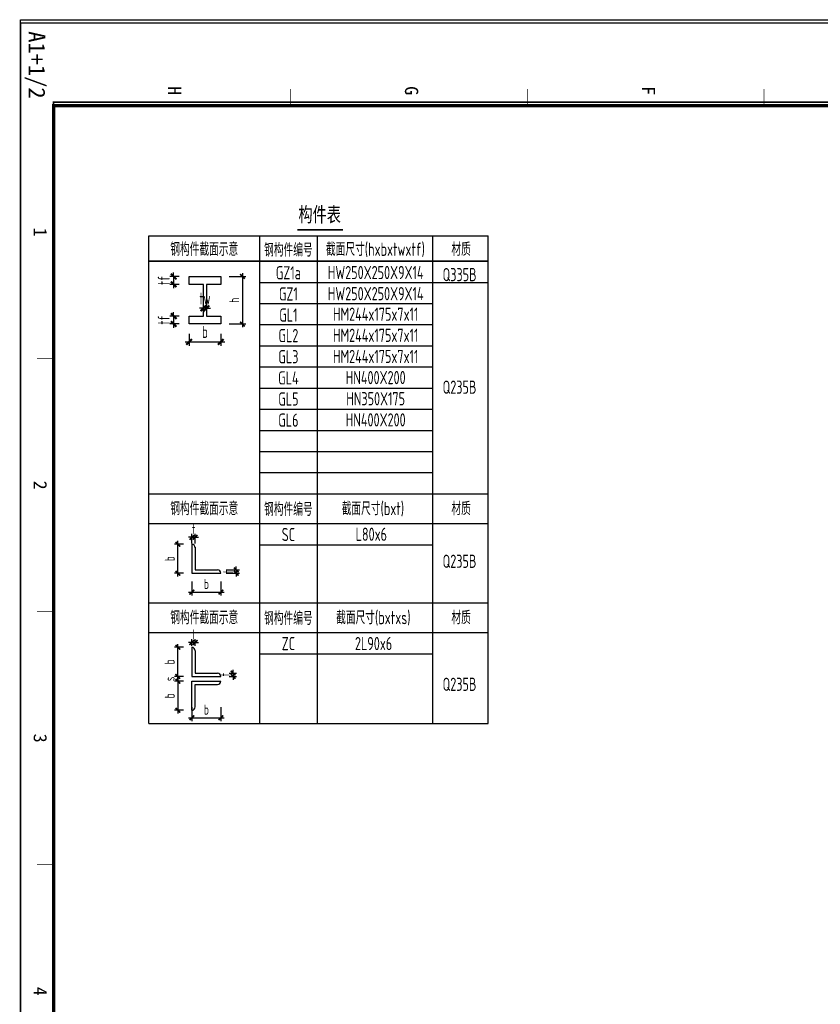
# Model space of a CAD drawing. Extents: x -294221 to 474257, y -25219 to 114942.
# Tile 40 of 69: x 16390 to 40641, y 85128 to 114942. Entities that reach past the tile are written whole.
import ezdxf
from ezdxf.enums import TextEntityAlignment as Align

# ---------------------------------------------------------------- set-up
doc = ezdxf.new("R2010")
doc.units = 0
doc.header["$LTSCALE"] = 1000
for name, color, linetype in [('BORDER', 7, 'Continuous'), ('DIM', 3, 'Continuous'), ('HN350x175', 130, 'Continuous'), ('L110x8', 140, 'Continuous'), ('text', 7, 'Continuous'), ('wbg-梁dim', 7, 'Continuous')]:
    doc.layers.add(name, color=color, linetype=linetype)
doc.styles.add('QC_宋体', font='txt')
doc.styles.add('TSSD_Dimension', font='tssdeng.shx', dxfattribs={"width": 0.7, "bigfont": 'hztxt.shx'})
doc.styles.add('黑体', font='simhei.ttf', dxfattribs={"width": 0.65})
doc.dimstyles.new('TSSD_100_100$0', dxfattribs={"dimtxt": 300, "dimasz": 100, "dimexe": 100, "dimexo": 250, "dimgap": 100, "dimtad": 1, "dimdec": 0, "dimrnd": 0.001, "dimzin": 0, "dimdsep": 46, "dimtxsty": 'TSSD_Dimension', "dimblk": 'ARCHTICK', "dimcen": 0, "dimdle": 100, "dimclrt": 7, "dimadec": 0, "dimazin": 0, "dimtfac": 1, "dimtdec": 0, "dimtix": 1, "dimtmove": 2, "dimatfit": 3, "dimldrblk": 'ARCHTICK', "dimfxl": 0, "dimtolj": 1, "dimtzin": 0, "dimarcsym": 0})
doc.dimstyles.new('TSSD_10_100', dxfattribs={"dimtxt": 300, "dimasz": 100, "dimexe": 100, "dimexo": 250, "dimgap": 100, "dimtad": 1, "dimdec": 0, "dimlfac": 0.1, "dimzin": 0, "dimdsep": 46, "dimtxsty": 'TSSD_Dimension', "dimblk": 'ARCHTICK', "dimblk1": 'ARCHTICK', "dimblk2": 'ARCHTICK', "dimcen": 0, "dimdle": 100, "dimclrt": 7, "dimadec": 0, "dimazin": 0, "dimtfac": 1, "dimtdec": 0, "dimtix": 1, "dimtmove": 2, "dimatfit": 3, "dimfxl": 0, "dimtolj": 1, "dimtzin": 0, "dimarcsym": 0})
doc.dimstyles.new('TSSD_120_120', dxfattribs={"dimtxt": 360, "dimasz": 120, "dimexe": 120, "dimexo": 300, "dimgap": 120, "dimtad": 1, "dimdec": 0, "dimzin": 0, "dimdsep": 46, "dimtxsty": 'TSSD_Dimension', "dimblk": 'ARCHTICK', "dimblk1": 'ARCHTICK', "dimblk2": 'ARCHTICK', "dimcen": 0, "dimdle": 120, "dimclrt": 7, "dimadec": 0, "dimazin": 0, "dimtfac": 1, "dimtdec": 0, "dimtix": 1, "dimtmove": 2, "dimatfit": 3, "dimfxl": 0, "dimtolj": 1, "dimtzin": 0, "dimarcsym": 0})

# ---------------------------------------------------------------- blocks, each defined once
blk = doc.blocks.new('_ArchTick')
at = {"color": 0, "linetype": 'ByBlock', "const_width": 0.5}
blk.add_lwpolyline([(-0.71, -0.71), (0.71, 0.71)], dxfattribs=at)
blk = doc.blocks.new('*D659')
at = {"layer": 'Defpoints', "color": 0}
for p in [(303478, -100283), (303010, -100523), (303478, -100523)]:
    blk.add_point(p, dxfattribs=at)
at = {"layer": 'DIM', "color": 0, "lineweight": -2}
for p, q in [((303010, -100283), (303010, -100163)), ((303178, -100283), (302890, -100283)), ((303010, -100283), (303010, -100523)), ((303178, -100523), (302890, -100523)), ((303010, -100523), (303010, -100643))]:
    blk.add_line(p, q, dxfattribs=at)
at = {"layer": 'DIM', "color": 0, "lineweight": -2, "xscale": 120, "yscale": 120, "zscale": 120}
for p, rotation in [((303010, -100283), 270), ((303010, -100523), 90)]:
    blk.add_blockref('_ArchTick', p, dxfattribs=dict(at, rotation=rotation))
at = {"layer": 'DIM', "color": 7, "insert": (302710, -100403), "char_height": 360, "attachment_point": 5, "rotation": 90, "style": 'TSSD_Dimension'}
blk.add_mtext('\\A1;tf', dxfattribs=at)
blk = doc.blocks.new('*D660')
at = {"layer": 'Defpoints', "color": 0}
for p in [(303478, -101483), (303010, -101723), (303478, -101723)]:
    blk.add_point(p, dxfattribs=at)
at = {"layer": 'DIM', "color": 0, "lineweight": -2}
for p, q in [((303010, -101483), (303010, -101363)), ((303178, -101483), (302890, -101483)), ((303010, -101483), (303010, -101723)), ((303178, -101723), (302890, -101723)), ((303010, -101723), (303010, -101843))]:
    blk.add_line(p, q, dxfattribs=at)
at = {"layer": 'DIM', "color": 0, "lineweight": -2, "xscale": 120, "yscale": 120, "zscale": 120}
for p, rotation in [((303010, -101483), 270), ((303010, -101723), 90)]:
    blk.add_blockref('_ArchTick', p, dxfattribs=dict(at, rotation=rotation))
at = {"layer": 'DIM', "color": 7, "insert": (302710, -101603), "char_height": 360, "attachment_point": 5, "rotation": 90, "style": 'TSSD_Dimension'}
blk.add_mtext('\\A1;tf', dxfattribs=at)
blk = doc.blocks.new('*D661')
at = {"layer": 'Defpoints', "color": 0, "ltscale": 0.5}
for p in [(304438, -100283), (304438, -101723), (305092, -101723)]:
    blk.add_point(p, dxfattribs=at)
at = {"layer": 'DIM', "color": 0, "lineweight": -2, "ltscale": 0.5}
for p, q in [((304688, -100283), (305192, -100283)), ((305092, -100183), (305092, -101823)), ((304688, -101723), (305192, -101723))]:
    blk.add_line(p, q, dxfattribs=at)
at = {"layer": 'DIM', "color": 0, "lineweight": -2, "ltscale": 0.5, "xscale": 100, "yscale": 100, "zscale": 100}
for p, rotation in [((305092, -100283), 90), ((305092, -101723), 270)]:
    blk.add_blockref('_ArchTick', p, dxfattribs=dict(at, rotation=rotation))
at = {"layer": 'DIM', "color": 7, "ltscale": 0.5, "insert": (304842, -101003), "char_height": 300, "attachment_point": 5, "rotation": 90, "style": 'TSSD_Dimension'}
blk.add_mtext('\\A1;h', dxfattribs=at)
blk = doc.blocks.new('*D662')
at = {"layer": 'Defpoints', "color": 0}
for p in [(303478, -101723), (304438, -101723), (304438, -102265)]:
    blk.add_point(p, dxfattribs=at)
at = {"layer": 'DIM', "color": 0, "lineweight": -2}
for p, q in [((303478, -102023), (303478, -102385)), ((304438, -102023), (304438, -102385)), ((303358, -102265), (304558, -102265))]:
    blk.add_line(p, q, dxfattribs=at)
at = {"layer": 'DIM', "color": 0, "lineweight": -2, "xscale": 120, "yscale": 120, "zscale": 120, "rotation": 180}
blk.add_blockref('_ArchTick', (303478, -102265), dxfattribs=at)
at = {"layer": 'DIM', "color": 0, "lineweight": -2, "xscale": 120, "yscale": 120, "zscale": 120}
blk.add_blockref('_ArchTick', (304438, -102265), dxfattribs=at)
at = {"layer": 'DIM', "color": 7, "insert": (303958, -101965), "char_height": 360, "attachment_point": 5, "style": 'TSSD_Dimension'}
blk.add_mtext('\\A1;b', dxfattribs=at)
blk = doc.blocks.new('*D663')
at = {"layer": 'Defpoints', "color": 0}
for p in [(303910, -100870), (304006, -100870), (303910, -101249)]:
    blk.add_point(p, dxfattribs=at)
at = {"layer": 'DIM', "color": 0, "lineweight": -2}
for p, q in [((303910, -101249), (303790, -101249)), ((303910, -101170), (303910, -101369)), ((304006, -101249), (303910, -101249)), ((304006, -101170), (304006, -101369)), ((304006, -101249), (304126, -101249))]:
    blk.add_line(p, q, dxfattribs=at)
at = {"layer": 'DIM', "color": 0, "lineweight": -2, "xscale": 120, "yscale": 120, "zscale": 120}
blk.add_blockref('_ArchTick', (303910, -101249), dxfattribs=at)
at = {"layer": 'DIM', "color": 0, "lineweight": -2, "xscale": 120, "yscale": 120, "zscale": 120, "rotation": 180}
blk.add_blockref('_ArchTick', (304006, -101249), dxfattribs=at)
at = {"layer": 'DIM', "color": 7, "insert": (303958, -100949), "char_height": 360, "attachment_point": 5, "style": 'TSSD_Dimension'}
blk.add_mtext('\\A1;tw', dxfattribs=at)
blk = doc.blocks.new('*D664')
at = {"layer": 'Defpoints', "color": 0}
for p in [(303562, -109271), (304442, -109271), (304442, -109845)]:
    blk.add_point(p, dxfattribs=at)
at = {"layer": 'DIM', "color": 0, "lineweight": -2}
for p, q in [((303562, -109521), (303562, -109945)), ((304442, -109521), (304442, -109945)), ((303462, -109845), (304542, -109845))]:
    blk.add_line(p, q, dxfattribs=at)
at = {"layer": 'DIM', "color": 0, "lineweight": -2, "xscale": 100, "yscale": 100, "zscale": 100, "rotation": 180}
blk.add_blockref('_ArchTick', (303562, -109845), dxfattribs=at)
at = {"layer": 'DIM', "color": 0, "lineweight": -2, "xscale": 100, "yscale": 100, "zscale": 100}
blk.add_blockref('_ArchTick', (304442, -109845), dxfattribs=at)
at = {"layer": 'DIM', "color": 7, "insert": (304002, -109595), "char_height": 300, "attachment_point": 5, "style": 'TSSD_Dimension'}
blk.add_mtext('\\A1;b', dxfattribs=at)
blk = doc.blocks.new('*D665')
at = {"layer": 'Defpoints', "color": 0}
for p in [(303662, -108182), (303562, -108618), (303662, -108618)]:
    blk.add_point(p, dxfattribs=at)
at = {"layer": 'DIM', "color": 0, "lineweight": -2}
for p, q in [((303562, -108182), (303462, -108182)), ((303562, -108368), (303562, -108082)), ((303562, -108182), (303662, -108182)), ((303662, -108368), (303662, -108082)), ((303662, -108182), (303762, -108182))]:
    blk.add_line(p, q, dxfattribs=at)
at = {"layer": 'DIM', "color": 0, "lineweight": -2, "xscale": 100, "yscale": 100, "zscale": 100}
blk.add_blockref('_ArchTick', (303562, -108182), dxfattribs=at)
at = {"layer": 'DIM', "color": 0, "lineweight": -2, "xscale": 100, "yscale": 100, "zscale": 100, "rotation": 180}
blk.add_blockref('_ArchTick', (303662, -108182), dxfattribs=at)
at = {"layer": 'DIM', "color": 7, "insert": (303612, -107932), "char_height": 300, "attachment_point": 5, "style": 'TSSD_Dimension'}
blk.add_mtext('\\A1;t', dxfattribs=at)
blk = doc.blocks.new('*D666')
at = {"layer": 'Defpoints', "color": 0}
for p in [(304348, -109271), (304352, -109171), (304908, -109271)]:
    blk.add_point(p, dxfattribs=at)
at = {"layer": 'DIM', "color": 0, "lineweight": -2}
for p, q in [((304908, -109171), (304908, -109071)), ((304598, -109271), (305008, -109271)), ((304602, -109171), (305008, -109171)), ((304908, -109171), (304908, -109271)), ((304908, -109271), (304908, -109371))]:
    blk.add_line(p, q, dxfattribs=at)
at = {"layer": 'DIM', "color": 0, "lineweight": -2, "xscale": 100, "yscale": 100, "zscale": 100}
for p, rotation in [((304908, -109171), 270), ((304908, -109271), 90)]:
    blk.add_blockref('_ArchTick', p, dxfattribs=dict(at, rotation=rotation))
at = {"layer": 'DIM', "color": 7, "insert": (304658, -109221), "char_height": 300, "attachment_point": 5, "rotation": 90, "style": 'TSSD_Dimension'}
blk.add_mtext('\\A1;t', dxfattribs=at)
blk = doc.blocks.new('*D667')
at = {"layer": 'Defpoints', "color": 0}
for p in [(303138, -108391), (303562, -108391), (303562, -109271)]:
    blk.add_point(p, dxfattribs=at)
at = {"layer": 'DIM', "color": 0, "lineweight": -2}
for p, q in [((303312, -108391), (303038, -108391)), ((303138, -109371), (303138, -108291)), ((303312, -109271), (303038, -109271))]:
    blk.add_line(p, q, dxfattribs=at)
at = {"layer": 'DIM', "color": 0, "lineweight": -2, "xscale": 100, "yscale": 100, "zscale": 100}
for p, rotation in [((303138, -108391), 90), ((303138, -109271), 270)]:
    blk.add_blockref('_ArchTick', p, dxfattribs=dict(at, rotation=rotation))
at = {"layer": 'DIM', "color": 7, "insert": (302888, -108831), "char_height": 300, "attachment_point": 5, "rotation": 90, "style": 'TSSD_Dimension'}
blk.add_mtext('\\A1;b', dxfattribs=at)
blk = doc.blocks.new('*D668')
at = {"layer": 'Defpoints', "color": 0}
for p in [(303562, -113075), (304442, -113075), (304442, -113649)]:
    blk.add_point(p, dxfattribs=at)
at = {"layer": 'DIM', "color": 0, "lineweight": -2}
for p, q in [((303562, -113325), (303562, -113749)), ((304442, -113325), (304442, -113749)), ((303462, -113649), (304542, -113649))]:
    blk.add_line(p, q, dxfattribs=at)
at = {"layer": 'DIM', "color": 0, "lineweight": -2, "xscale": 100, "yscale": 100, "zscale": 100, "rotation": 180}
blk.add_blockref('_ArchTick', (303562, -113649), dxfattribs=at)
at = {"layer": 'DIM', "color": 0, "lineweight": -2, "xscale": 100, "yscale": 100, "zscale": 100}
blk.add_blockref('_ArchTick', (304442, -113649), dxfattribs=at)
at = {"layer": 'DIM', "color": 7, "insert": (304002, -113399), "char_height": 300, "attachment_point": 5, "style": 'TSSD_Dimension'}
blk.add_mtext('\\A1;b', dxfattribs=at)
blk = doc.blocks.new('*D669')
at = {"layer": 'Defpoints', "color": 0}
for p in [(303662, -111369), (303562, -111723), (303662, -111723)]:
    blk.add_point(p, dxfattribs=at)
at = {"layer": 'DIM', "color": 0, "lineweight": -2}
for p, q in [((303562, -111369), (303462, -111369)), ((303562, -111473), (303562, -111269)), ((303562, -111369), (303662, -111369)), ((303662, -111473), (303662, -111269)), ((303662, -111369), (303762, -111369))]:
    blk.add_line(p, q, dxfattribs=at)
at = {"layer": 'DIM', "color": 0, "lineweight": -2, "xscale": 100, "yscale": 100, "zscale": 100}
blk.add_blockref('_ArchTick', (303562, -111369), dxfattribs=at)
at = {"layer": 'DIM', "color": 0, "lineweight": -2, "xscale": 100, "yscale": 100, "zscale": 100, "rotation": 180}
blk.add_blockref('_ArchTick', (303662, -111369), dxfattribs=at)
at = {"layer": 'DIM', "color": 7, "insert": (303612, -111119), "char_height": 300, "attachment_point": 5, "style": 'TSSD_Dimension'}
blk.add_mtext('\\A1;t', dxfattribs=at)
blk = doc.blocks.new('*D670')
at = {"layer": 'Defpoints', "color": 0}
for p in [(304443, -112294), (304443, -112394), (304814, -112394)]:
    blk.add_point(p, dxfattribs=at)
at = {"layer": 'DIM', "color": 0, "lineweight": -2}
for p, q in [((304693, -112294), (304914, -112294)), ((304693, -112394), (304914, -112394)), ((304814, -112294), (304814, -112194)), ((304814, -112294), (304814, -112394)), ((304814, -112394), (304814, -112494))]:
    blk.add_line(p, q, dxfattribs=at)
at = {"layer": 'DIM', "color": 0, "lineweight": -2, "xscale": 100, "yscale": 100, "zscale": 100}
for p, rotation in [((304814, -112294), 270), ((304814, -112394), 90)]:
    blk.add_blockref('_ArchTick', p, dxfattribs=dict(at, rotation=rotation))
at = {"layer": 'DIM', "color": 7, "insert": (304564, -112344), "char_height": 300, "attachment_point": 5, "rotation": 90, "style": 'TSSD_Dimension'}
blk.add_mtext('\\A1;t', dxfattribs=at)
blk = doc.blocks.new('*D671')
at = {"layer": 'Defpoints', "color": 0}
for p in [(303138, -111514), (303562, -111514), (303562, -112394)]:
    blk.add_point(p, dxfattribs=at)
at = {"layer": 'DIM', "color": 0, "lineweight": -2}
for p, q in [((303138, -112494), (303138, -111414)), ((303312, -111514), (303038, -111514)), ((303312, -112394), (303038, -112394))]:
    blk.add_line(p, q, dxfattribs=at)
at = {"layer": 'DIM', "color": 0, "lineweight": -2, "xscale": 100, "yscale": 100, "zscale": 100}
for p, rotation in [((303138, -111514), 90), ((303138, -112394), 270)]:
    blk.add_blockref('_ArchTick', p, dxfattribs=dict(at, rotation=rotation))
at = {"layer": 'DIM', "color": 7, "insert": (302888, -111954), "char_height": 300, "attachment_point": 5, "rotation": 90, "style": 'TSSD_Dimension'}
blk.add_mtext('\\A1;b', dxfattribs=at)
blk = doc.blocks.new('*D672')
at = {"layer": 'Defpoints', "color": 0}
for p in [(303562, -112394), (303138, -112541), (303562, -112541)]:
    blk.add_point(p, dxfattribs=at)
at = {"layer": 'DIM', "color": 0, "lineweight": -2}
for p, q in [((303312, -112394), (303038, -112394)), ((303138, -112394), (303138, -112294)), ((303138, -112394), (303138, -112541)), ((303312, -112541), (303038, -112541)), ((303138, -112541), (303138, -112641))]:
    blk.add_line(p, q, dxfattribs=at)
at = {"layer": 'DIM', "color": 0, "lineweight": -2, "xscale": 100, "yscale": 100, "zscale": 100}
for p, rotation in [((303138, -112394), 270), ((303138, -112541), 90)]:
    blk.add_blockref('_ArchTick', p, dxfattribs=dict(at, rotation=rotation))
at = {"layer": 'DIM', "color": 7, "insert": (302888, -112467), "char_height": 300, "attachment_point": 5, "rotation": 90, "style": 'TSSD_Dimension'}
blk.add_mtext('\\A1;s', dxfattribs=at)
blk = doc.blocks.new('*D673')
at = {"layer": 'Defpoints', "color": 0}
for p in [(303562, -112541), (303138, -113421), (303562, -113421)]:
    blk.add_point(p, dxfattribs=at)
at = {"layer": 'DIM', "color": 0, "lineweight": -2}
for p, q in [((303312, -112541), (303038, -112541)), ((303138, -112441), (303138, -113521)), ((303312, -113421), (303038, -113421))]:
    blk.add_line(p, q, dxfattribs=at)
at = {"layer": 'DIM', "color": 0, "lineweight": -2, "xscale": 100, "yscale": 100, "zscale": 100}
for p, rotation in [((303138, -112541), 90), ((303138, -113421), 270)]:
    blk.add_blockref('_ArchTick', p, dxfattribs=dict(at, rotation=rotation))
at = {"layer": 'DIM', "color": 7, "insert": (302888, -112981), "char_height": 300, "attachment_point": 5, "rotation": 90, "style": 'TSSD_Dimension'}
blk.add_mtext('\\A1;b', dxfattribs=at)
blk = doc.blocks.new('A1+0.5E图框')
for points, const_width in [([(0, 0), (1261, 0), (1261, 594), (0, 594)], 0.5), ([(25, 10), (1251, 10), (1251, 584), (25, 584)], 1)]:
    blk.add_lwpolyline(points, close=True, dxfattribs=dict(const_width=const_width))
at = {"const_width": 0.2}
for points in [[(25, 225.25), (20, 225.25)], [(25, 153.5), (20, 153.5)], [(25, 81.75), (20, 81.75)], [(101.62, 10), (101.62, 5)], [(178.25, 10), (178.25, 5)], [(254.88, 10), (254.88, 5)]]:
    blk.add_lwpolyline(points, dxfattribs=at)
at = {"style": 'QC_宋体'}
for s, p in [('F', (20.5, 190.21)), ('G', (20.5, 118.46)), ('H', (20.5, 46.71)), ('1', (63.31, 6)), ('2', (139.94, 6)), ('3', (216.56, 6)), ('4', (293.19, 6))]:
    blk.add_text(s, height=4, dxfattribs=at).set_placement(p, align=Align.MIDDLE_CENTER)
at = {"layer": 'Defpoints', "color": 6, "style": 'QC_宋体'}
blk.add_text('A1+1/2', height=5, dxfattribs=at).set_placement((2.5, 2.5))
blk = doc.blocks.new('B2026751545')
at = {"layer": 'HN350x175', "color": 4}
for centre, radius, start, end in [((1304.5, 5330.4), 100.2, 356.82467, 90), ((2084, 4550.3), 100, 0, 90), ((1304.5, 2207.2), 100.2, 356.82467, 90), ((2084, 1427.2), 100, 0, 90), ((2084, 1280.7), 100, 270, 0), ((1304.5, 500.7), 100.2, 270, 3.17533)]:
    blk.add_arc(centre, radius, start, end, dxfattribs=at)
at = {"layer": 'text', "const_width": 50}
blk.add_lwpolyline([(5885, 14944.9), (4502.3, 14944.9)], dxfattribs=at)
at = {"layer": 'wbg-梁dim', "color": 2}
for p, q in [((0, 14765.6), (10279, 14765.6)), ((0, 0), (0, 14765.6)), ((3360, 0), (3360, 14765.6)), ((5114.1, 0), (5114.1, 14765.6)), ((8603.7, 0), (8603.7, 14765.6)), ((10279, 0), (10279, 14765.6)), ((3360, 13357.6), (10279, 13357.6)), ((3360, 12717.6), (8603.7, 12717.6)), ((3360, 12717.6), (8603.7, 12717.6)), ((3360, 12077.6), (8603.7, 12077.6)), ((3360, 11437.6), (8603.7, 11437.6)), ((3360, 10797.6), (8603.7, 10797.6)), ((3360, 10157.6), (8603.7, 10157.6)), ((3360, 9517.6), (8603.7, 9517.6)), ((3360, 8877.6), (8603.7, 8877.6)), ((3360, 8237.6), (8603.7, 8237.6)), ((3360, 7597.6), (8603.7, 7597.6)), ((0, 6957.6), (10279, 6957.6)), ((3360, 6957.6), (8603.7, 6957.6)), ((3360, 6957.6), (8603.7, 6957.6)), ((3360, 6957.6), (8603.7, 6957.6)), ((0, 6054.2), (10279, 6054.2)), ((3360, 5414), (8603.7, 5414)), ((0, 3656), (10279, 3656)), ((0, 3656), (10279, 3656)), ((3360, 3656), (8603.7, 3656)), ((3360, 3656), (8603.7, 3656)), ((3360, 3656), (8603.7, 3656)), ((0, 2752.6), (10279, 2752.6)), ((3360, 2112.4), (8603.7, 2112.4)), ((0, 0), (10279, 0))]:
    blk.add_line(p, q, dxfattribs=at)
at = {"layer": 'wbg-梁dim', "color": 2, "const_width": 48}
blk.add_lwpolyline([(0, 13997.6), (10279, 13997.6)], dxfattribs=at)
at = {"layer": 'wbg-梁dim', "color": 4}
blk.add_lwpolyline([(1220.9, 13538.4), (2180.9, 13538.4), (2180.9, 13298.4), (1748.9, 13298.4), (1748.9, 12338.4), (2180.9, 12338.4), (2180.9, 12098.4), (1220.9, 12098.4), (1220.9, 12338.4), (1652.9, 12338.4), (1652.9, 13298.4), (1220.9, 13298.4)], close=True, dxfattribs=at)
for points in [[(1304.5, 5430.5), (1304.5, 4550.3)], [(1404.5, 5335.9), (1404.5, 4650.3), (2084, 4650.3)], [(1304.5, 4550.3), (2184.6, 4550.3)], [(1304.5, 2307.4), (1304.5, 1427.2)], [(1404.5, 2212.7), (1404.5, 1527.2), (2084, 1527.2)], [(1304.5, 1427.2), (2184.6, 1427.2)], [(1304.5, 400.5), (1304.5, 1280.7)], [(1304.5, 1280.7), (2184.6, 1280.7)], [(1404.5, 495.1), (1404.5, 1180.7), (2084, 1180.7)]]:
    blk.add_lwpolyline(points, dxfattribs=at)
at = {"layer": 'text', "style": '黑体', "width": 0.7}
blk.add_text('构件表', height=450, dxfattribs=at).set_placement((5176, 15189.4), align=Align.CENTER)
at = {"layer": 'wbg-梁dim', "style": 'TSSD_Dimension', "width": 0.7}
for s, p in [('钢构件截面示意', (650.2, 14160.3)), ('材质', (9166, 14160.3)), ('Q335B', (8897.8, 13393)), ('Q235B', (8897.8, 9984.9)), ('钢构件截面示意', (650.2, 6308.7)), ('截面尺寸(bxt)', (5843.2, 6308.7)), ('材质', (9166, 6308.7)), ('L80x6', (6262.8, 5531.3)), ('Q235B', (8897.8, 4714)), ('钢构件截面示意', (650.2, 3007.1)), ('截面尺寸(bxtxs)', (5674.1, 3007.1)), ('材质', (9166, 3007.1)), (' 2L90x6', (6073.4, 2221.5, -6249.1)), ('Q235B', (8897.8, 988.3))]:
    blk.add_text(s, height=400, dxfattribs=at).set_placement(p)
blk.add_text('截面尺寸(hxbxt%%142w%%143xt%%142f%%143)', height=400, dxfattribs=at).set_placement((6863.6, 14160.3), align=Align.CENTER)
for s, p in [('钢构件编号', (4228.4, 14360.3)), ('钢构件编号', (4228.4, 6508.7)), ('SC', (4228.4, 5723.6)), ('钢构件编号', (4228.4, 3207.1)), ('ZC', (4228.4, 2422))]:
    blk.add_text(s, height=400, dxfattribs=at).set_placement(p, align=Align.MIDDLE)
at = {"layer": 'wbg-梁dim', "color": 4, "style": 'TSSD_Dimension', "width": 0.7}
for s, p in [('GZ1a', (4228.4, 13648.6)), ('GZ1', (4228.4, 13008.6)), ('GL1', (4228.4, 12368.6)), ('GL2', (4228.4, 11747.2)), ('GL3', (4228.4, 11107.2)), ('GL4', (4228.4, 10467.2)), ('GL5', (4228.4, 9827.2)), ('GL6', (4228.4, 9187.2))]:
    blk.add_text(s, height=400, dxfattribs=at).set_placement(p, align=Align.MIDDLE)
for s, p in [('HW250X250X9X14', (6870.9, 13456.3)), ('HW250X250X9X14', (6870.9, 12816.3)), ('HM244x175x7x11', (6870.9, 12194.9)), ('HM244x175x7x11', (6870.9, 11554.9)), ('HM244x175x7x11', (6870.9, 10914.9)), ('HN400X200', (6870.9, 10274.9)), ('HN350X175', (6870.9, 9634.9)), ('HN400X200', (6870.9, 8994.9))]:
    blk.add_text(s, height=400, dxfattribs=at).set_placement(p, align=Align.CENTER)
at = {"layer": 'DIM'}
for base, p1, p2, text, dimstyle, picture, middle in [((752.4, 13298.4), (1220.9, 13538.4), (1220.9, 13298.4), 'tf', 'TSSD_120_120', '*D659', (452.4, 13418.4)), ((752.4, 12098.4), (1220.9, 12338.4), (1220.9, 12098.4), 'tf', 'TSSD_120_120', '*D660', (452.4, 12218.4)), ((880.5, 5430.5), (1304.5, 4550.3), (1304.5, 5430.5), 'b', 'TSSD_100_100$0', '*D667', (630.5, 4990.4)), ((2650.8, 4550.3), (2095.1, 4650.3), (2090.5, 4550.3), 't', 'TSSD_100_100$0', '*D666', (2400.8, 4600.3)), ((880.5, 2307.4), (1304.5, 1427.2), (1304.5, 2307.4), 'b', 'TSSD_100_100$0', '*D671', (630.5, 1867.3)), ((880.5, 1280.7), (1304.5, 1427.2), (1304.5, 1280.7), 's', 'TSSD_10_100', '*D672', (630.5, 1353.9)), ((2556.4, 1427.2), (2186, 1527.2), (2186, 1427.2), 't', 'TSSD_100_100$0', '*D670', (2306.4, 1477.2)), ((880.5, 400.5), (1304.5, 1280.7), (1304.5, 400.5), 'b', 'TSSD_10_100', '*D673', (630.5, 840.6))]:
    dim = blk.add_linear_dim(base=base, p1=p1, p2=p2, angle=90, text=text, dimstyle=dimstyle, dxfattribs=at)
    dim.commit()
    dim.dimension.update_dxf_attribs({"geometry": picture, "text_midpoint": middle, "insert": (-302257.3, 113821.4)})
at = {"layer": 'DIM', "ltscale": 0.5}
dim = blk.add_linear_dim(base=(2835, 12098.4), p1=(2180.9, 13538.4), p2=(2180.9, 12098.4), angle=90, text='h', dimstyle='TSSD_100_100$0', dxfattribs=at)
dim.commit()
dim.dimension.update_dxf_attribs({"geometry": '*D661', "text_midpoint": (2585, 12818.4), "insert": (-302257.3, 113821.4)})
at = {"layer": 'DIM'}
for base, p1, p2, text, dimstyle, picture, middle in [((1652.9, 12572.8), (1748.9, 12951.4), (1652.9, 12951.4), 'tw', 'TSSD_120_120', '*D663', (1700.9, 12872.8)), ((2180.9, 11556.5), (1220.9, 12098.4), (2180.9, 12098.4), 'b', 'TSSD_120_120', '*D662', (1700.9, 11856.5)), ((1404.5, 5639.2), (1304.5, 5203.6), (1404.5, 5203.6), 't', 'TSSD_100_100$0', '*D665', (1354.5, 5889.2)), ((2184.6, 3976), (1304.5, 4550.3), (2184.6, 4550.3), 'b', 'TSSD_100_100$0', '*D664', (1744.6, 4226)), ((1404.5, 2452.6), (1304.5, 2098.3), (1404.5, 2098.3), 't', 'TSSD_100_100$0', '*D669', (1354.5, 2702.6)), ((2184.6, 172.5), (1304.5, 746.8), (2184.6, 746.8), 'b', 'TSSD_100_100$0', '*D668', (1744.6, 422.5))]:
    dim = blk.add_linear_dim(base=base, p1=p1, p2=p2, text=text, dimstyle=dimstyle, dxfattribs=at)
    dim.commit()
    dim.dimension.update_dxf_attribs({"geometry": picture, "text_midpoint": middle, "insert": (-302257.3, 113821.4)})

msp = doc.modelspace()

# ---------------------------------------------------------------- linework, layer by layer
at = {"layer": 'BORDER'}
msp.add_lwpolyline([(16414.523, -11257.991), (16414.523, 114942.009), (75814.523, 114942.009), (75814.523, -11257.991)], close=True, dxfattribs=at)
at = {"layer": 'BORDER', "const_width": 50}
msp.add_lwpolyline([(17414.523, -10257.991), (17414.523, 112442.009), (74814.523, 112442.009), (74814.523, -10257.991)], close=True, dxfattribs=at)

# ---------------------------------------------------------------- block references
at = {"xscale": 100, "yscale": 100, "zscale": 100, "rotation": 270}
msp.add_blockref('A1+0.5E图框', (16414.523, 114842.009), dxfattribs=at)
at = {"layer": 'L110x8'}
msp.add_blockref('B2026751545', (20300.808, 93630.024), dxfattribs=at)

doc.saveas('drawing.dxf')
